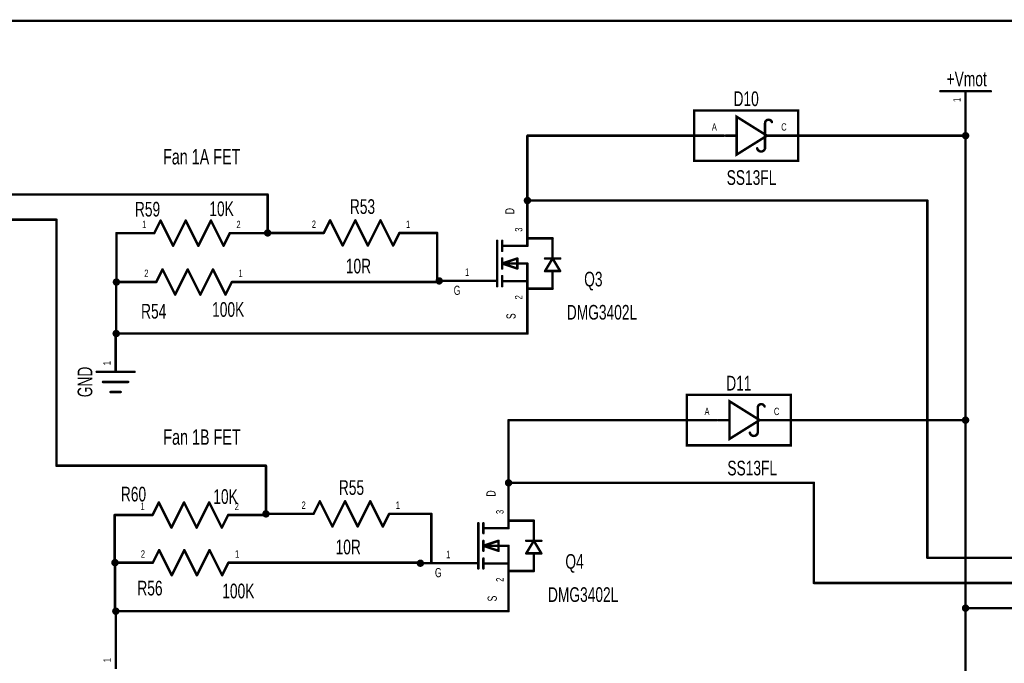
# Model space of a CAD drawing. Extents: x -0.2 to 11.3, y -0.6 to 7.5.
# Tile 5 of 8: x 4.5 to 8.4, y 2 to 4.6. Entities that reach past the tile are written whole.
import ezdxf
from ezdxf.enums import TextEntityAlignment as Align

# ---------------------------------------------------------------- set-up
doc = ezdxf.new("R2010")
doc.units = 0
for name, color, linetype in [('Element', 253, 'CONTINUOUS'), ('Net', 50, 'CONTINUOUS'), ('Pin', 50, 'CONTINUOUS'), ('Shapes', 252, 'CONTINUOUS')]:
    doc.layers.add(name, color=color, linetype=linetype)

msp = doc.modelspace()

# ---------------------------------------------------------------- linework, layer by layer
at = {"layer": 'Element', "linetype": 'CONTINUOUS', "const_width": 0.0098}
for points in [[(8.1279, 4.3174), (8.3279, 4.3174)], [(7.151, 4.241), (7.5635, 4.241), (7.5635, 4.041), (7.151, 4.041), (7.151, 4.241)], [(7.4398, 4.141), (7.3198, 4.216), (7.3198, 4.066), (7.4398, 4.141)], [(7.4593, 4.1951), (7.4586, 4.1969), (7.4575, 4.1985), (7.4563, 4.2), (7.4549, 4.2013), (7.4533, 4.2024), (7.4516, 4.2032), (7.4498, 4.2038), (7.4479, 4.2042), (7.446, 4.2043), (7.4441, 4.2041), (7.4422, 4.2037), (7.4404, 4.2031), (7.4387, 4.2021), (7.4372, 4.201), (7.4358, 4.1997), (7.4346, 4.1982), (7.4337, 4.1965), (7.4329, 4.1947), (7.4325, 4.1929), (7.4323, 4.191)], [(7.4323, 4.191), (7.4323, 4.091)], [(7.3138, 4.141), (7.2758, 4.141)], [(7.4758, 4.141), (7.4388, 4.141)], [(7.401, 4.091), (7.4016, 4.0889), (7.4024, 4.0868), (7.4036, 4.085), (7.4049, 4.0833), (7.4065, 4.0818), (7.4083, 4.0805), (7.4102, 4.0795), (7.4123, 4.0788), (7.4144, 4.0783), (7.4166, 4.0782), (7.4188, 4.0783), (7.421, 4.0788), (7.423, 4.0795), (7.425, 4.0805), (7.4267, 4.0818), (7.4283, 4.0833), (7.4297, 4.085), (7.4308, 4.0868), (7.4317, 4.0889), (7.4323, 4.091)], [(5.0084, 3.754), (5.0334, 3.804)], [(5.0334, 3.804), (5.0834, 3.704)], [(5.0834, 3.704), (5.1334, 3.804)], [(5.1334, 3.804), (5.1834, 3.704)], [(5.1834, 3.704), (5.2334, 3.804)], [(5.2334, 3.804), (5.2834, 3.704)], [(5.7063, 3.8049), (5.6813, 3.7549)], [(5.7563, 3.7049), (5.7063, 3.8049)], [(5.8063, 3.8049), (5.7563, 3.7049)], [(5.8563, 3.7049), (5.8063, 3.8049)], [(5.9063, 3.8049), (5.8563, 3.7049)], [(5.9563, 3.7049), (5.9063, 3.8049)], [(5.2834, 3.704), (5.3084, 3.754)], [(5.9813, 3.7549), (5.9563, 3.7049)], [(6.3692, 3.7236), (6.3692, 3.5436)], [(6.3892, 3.7236), (6.3892, 3.6836)], [(6.4892, 3.7036), (6.4892, 3.7336)], [(6.4892, 3.7336), (6.5892, 3.7336)], [(6.5892, 3.7336), (6.5892, 3.6536)], [(6.4892, 3.7036), (6.3892, 3.7036)], [(6.3892, 3.6136), (6.3892, 3.6536)], [(6.4492, 3.6536), (6.3892, 3.6336)], [(6.4892, 3.6336), (6.3892, 3.6336)], [(6.3892, 3.6336), (6.4492, 3.6136)], [(6.4492, 3.6136), (6.4492, 3.6536)], [(6.4892, 3.6336), (6.4892, 3.5336)], [(6.5892, 3.6536), (6.5592, 3.6036)], [(6.5592, 3.6536), (6.6192, 3.6536)], [(6.6192, 3.6036), (6.5892, 3.6536)], [(5.0414, 3.6101), (5.0164, 3.5601)], [(5.0914, 3.5101), (5.0414, 3.6101)], [(5.1414, 3.6101), (5.0914, 3.5101)], [(5.1914, 3.5101), (5.1414, 3.6101)], [(5.2414, 3.6101), (5.1914, 3.5101)], [(5.2914, 3.5101), (5.2414, 3.6101)], [(6.5592, 3.6036), (6.6192, 3.6036)], [(6.5892, 3.5336), (6.5892, 3.6036)], [(5.3164, 3.5601), (5.2914, 3.5101)], [(6.2892, 3.5649), (6.3692, 3.5649)], [(6.3892, 3.5436), (6.3892, 3.5836)], [(6.4892, 3.5636), (6.3892, 3.5636)], [(6.4892, 3.5336), (6.5892, 3.5336)], [(4.7802, 3.2035), (4.9302, 3.2035)], [(4.8052, 3.1635), (4.9052, 3.1635)], [(4.8352, 3.1235), (4.8752, 3.1235)], [(7.122, 3.112), (7.5345, 3.112), (7.5345, 2.912), (7.122, 2.912), (7.122, 3.112)], [(7.4108, 3.012), (7.2908, 3.087), (7.2908, 2.937), (7.4108, 3.012)], [(7.4303, 3.0661), (7.4296, 3.0679), (7.4285, 3.0695), (7.4273, 3.071), (7.4259, 3.0723), (7.4243, 3.0734), (7.4226, 3.0742), (7.4208, 3.0748), (7.4189, 3.0752), (7.417, 3.0753), (7.4151, 3.0751), (7.4132, 3.0747), (7.4114, 3.0741), (7.4097, 3.0731), (7.4082, 3.072), (7.4068, 3.0707), (7.4056, 3.0692), (7.4047, 3.0675), (7.4039, 3.0657), (7.4035, 3.0639), (7.4033, 3.062)], [(7.4033, 3.062), (7.4033, 2.962)], [(7.2848, 3.012), (7.2468, 3.012)], [(7.4468, 3.012), (7.4098, 3.012)], [(7.372, 2.962), (7.3726, 2.9599), (7.3734, 2.9578), (7.3746, 2.956), (7.3759, 2.9543), (7.3775, 2.9528), (7.3793, 2.9515), (7.3812, 2.9505), (7.3833, 2.9498), (7.3854, 2.9493), (7.3876, 2.9492), (7.3898, 2.9493), (7.392, 2.9498), (7.394, 2.9505), (7.396, 2.9515), (7.3977, 2.9528), (7.3993, 2.9543), (7.4007, 2.956), (7.4018, 2.9578), (7.4027, 2.9599), (7.4033, 2.962)], [(5.0017, 2.6353), (5.0267, 2.6853)], [(5.0267, 2.6853), (5.0767, 2.5853)], [(5.0767, 2.5853), (5.1267, 2.6853)], [(5.1267, 2.6853), (5.1767, 2.5853)], [(5.1767, 2.5853), (5.2267, 2.6853)], [(5.2267, 2.6853), (5.2767, 2.5853)], [(5.6656, 2.6897), (5.6406, 2.6397)], [(5.7156, 2.5897), (5.6656, 2.6897)], [(5.7656, 2.6897), (5.7156, 2.5897)], [(5.8156, 2.5897), (5.7656, 2.6897)], [(5.8656, 2.6897), (5.8156, 2.5897)], [(5.9156, 2.5897), (5.8656, 2.6897)], [(5.2767, 2.5853), (5.3017, 2.6353)], [(5.9406, 2.6397), (5.9156, 2.5897)], [(6.4146, 2.583), (6.4146, 2.613)], [(6.4146, 2.613), (6.5146, 2.613)], [(6.5146, 2.613), (6.5146, 2.533)], [(6.2946, 2.603), (6.2946, 2.423)], [(6.3146, 2.603), (6.3146, 2.563)], [(6.4146, 2.583), (6.3146, 2.583)], [(5.0279, 2.4961), (5.0029, 2.4461)], [(5.0779, 2.3961), (5.0279, 2.4961)], [(5.1279, 2.4961), (5.0779, 2.3961)], [(5.1779, 2.3961), (5.1279, 2.4961)], [(5.2279, 2.4961), (5.1779, 2.3961)], [(5.2779, 2.3961), (5.2279, 2.4961)], [(6.3146, 2.493), (6.3146, 2.533)], [(6.3746, 2.533), (6.3146, 2.513)], [(6.4146, 2.513), (6.3146, 2.513)], [(6.3146, 2.513), (6.3746, 2.493)], [(6.3746, 2.493), (6.3746, 2.533)], [(6.4146, 2.513), (6.4146, 2.413)], [(6.5146, 2.533), (6.4846, 2.483)], [(6.4846, 2.533), (6.5446, 2.533)], [(6.5446, 2.483), (6.5146, 2.533)], [(6.3146, 2.423), (6.3146, 2.463)], [(6.4846, 2.483), (6.5446, 2.483)], [(6.5146, 2.413), (6.5146, 2.483)], [(5.3029, 2.4461), (5.2779, 2.3961)], [(6.2146, 2.4442), (6.2946, 2.4442)], [(6.4146, 2.443), (6.3146, 2.443)], [(6.4146, 2.413), (6.5146, 2.413)]]:
    msp.add_lwpolyline(points, dxfattribs=at)
at = {"layer": 'Element', "linetype": 'CONTINUOUS', "const_width": 0.0049}
for points in [[(8.1255, 4.3174, 1), (8.1304, 4.3174, 1), (8.1255, 4.3174, 1)], [(8.3255, 4.3174, 1), (8.3304, 4.3174, 1), (8.3255, 4.3174, 1)], [(7.4298, 4.191, 1), (7.4347, 4.191, 1), (7.4298, 4.191, 1)], [(7.4298, 4.191, 1), (7.4347, 4.191, 1), (7.4298, 4.191, 1)], [(7.4569, 4.1951, 1), (7.4618, 4.1951, 1), (7.4569, 4.1951, 1)], [(7.2733, 4.141, 1), (7.2782, 4.141, 1), (7.2733, 4.141, 1)], [(7.3113, 4.141, 1), (7.3162, 4.141, 1), (7.3113, 4.141, 1)], [(7.4363, 4.141, 1), (7.4412, 4.141, 1), (7.4363, 4.141, 1)], [(7.4373, 4.141, 1), (7.4422, 4.141, 1), (7.4373, 4.141, 1)], [(7.4733, 4.141, 1), (7.4782, 4.141, 1), (7.4733, 4.141, 1)], [(7.3985, 4.091, 1), (7.4035, 4.091, 1), (7.3985, 4.091, 1)], [(7.4298, 4.091, 1), (7.4347, 4.091, 1), (7.4298, 4.091, 1)], [(7.4298, 4.091, 1), (7.4347, 4.091, 1), (7.4298, 4.091, 1)], [(5.031, 3.804, 1), (5.0359, 3.804, 1), (5.031, 3.804, 1)], [(5.031, 3.804, 1), (5.0359, 3.804, 1), (5.031, 3.804, 1)], [(5.131, 3.804, 1), (5.1359, 3.804, 1), (5.131, 3.804, 1)], [(5.131, 3.804, 1), (5.1359, 3.804, 1), (5.131, 3.804, 1)], [(5.231, 3.804, 1), (5.2359, 3.804, 1), (5.231, 3.804, 1)], [(5.231, 3.804, 1), (5.2359, 3.804, 1), (5.231, 3.804, 1)], [(5.7038, 3.8049, 1), (5.7087, 3.8049, 1), (5.7038, 3.8049, 1)], [(5.7038, 3.8049, 1), (5.7087, 3.8049, 1), (5.7038, 3.8049, 1)], [(5.8038, 3.8049, 1), (5.8087, 3.8049, 1), (5.8038, 3.8049, 1)], [(5.8038, 3.8049, 1), (5.8087, 3.8049, 1), (5.8038, 3.8049, 1)], [(5.9038, 3.8049, 1), (5.9087, 3.8049, 1), (5.9038, 3.8049, 1)], [(5.9038, 3.8049, 1), (5.9087, 3.8049, 1), (5.9038, 3.8049, 1)], [(5.006, 3.754, 1), (5.0109, 3.754, 1), (5.006, 3.754, 1)], [(5.306, 3.754, 1), (5.3109, 3.754, 1), (5.306, 3.754, 1)], [(5.6788, 3.7549, 1), (5.6837, 3.7549, 1), (5.6788, 3.7549, 1)], [(5.9788, 3.7549, 1), (5.9837, 3.7549, 1), (5.9788, 3.7549, 1)], [(6.3668, 3.7236, 1), (6.3717, 3.7236, 1), (6.3668, 3.7236, 1)], [(6.3868, 3.7236, 1), (6.3917, 3.7236, 1), (6.3868, 3.7236, 1)], [(6.4868, 3.7336, 1), (6.4917, 3.7336, 1), (6.4868, 3.7336, 1)], [(6.4868, 3.7336, 1), (6.4917, 3.7336, 1), (6.4868, 3.7336, 1)], [(6.5868, 3.7336, 1), (6.5917, 3.7336, 1), (6.5868, 3.7336, 1)], [(6.5868, 3.7336, 1), (6.5917, 3.7336, 1), (6.5868, 3.7336, 1)], [(5.081, 3.704, 1), (5.0859, 3.704, 1), (5.081, 3.704, 1)], [(5.081, 3.704, 1), (5.0859, 3.704, 1), (5.081, 3.704, 1)], [(5.181, 3.704, 1), (5.1859, 3.704, 1), (5.181, 3.704, 1)], [(5.181, 3.704, 1), (5.1859, 3.704, 1), (5.181, 3.704, 1)], [(5.281, 3.704, 1), (5.2859, 3.704, 1), (5.281, 3.704, 1)], [(5.281, 3.704, 1), (5.2859, 3.704, 1), (5.281, 3.704, 1)], [(5.7538, 3.7049, 1), (5.7587, 3.7049, 1), (5.7538, 3.7049, 1)], [(5.7538, 3.7049, 1), (5.7587, 3.7049, 1), (5.7538, 3.7049, 1)], [(5.8538, 3.7049, 1), (5.8587, 3.7049, 1), (5.8538, 3.7049, 1)], [(5.8538, 3.7049, 1), (5.8587, 3.7049, 1), (5.8538, 3.7049, 1)], [(5.9538, 3.7049, 1), (5.9587, 3.7049, 1), (5.9538, 3.7049, 1)], [(5.9538, 3.7049, 1), (5.9587, 3.7049, 1), (5.9538, 3.7049, 1)], [(6.3868, 3.7036, 1), (6.3917, 3.7036, 1), (6.3868, 3.7036, 1)], [(6.3868, 3.6836, 1), (6.3917, 3.6836, 1), (6.3868, 3.6836, 1)], [(6.4868, 3.7036, 1), (6.4917, 3.7036, 1), (6.4868, 3.7036, 1)], [(6.4868, 3.7036, 1), (6.4917, 3.7036, 1), (6.4868, 3.7036, 1)], [(6.3868, 3.6536, 1), (6.3917, 3.6536, 1), (6.3868, 3.6536, 1)], [(6.3868, 3.6336, 1), (6.3917, 3.6336, 1), (6.3868, 3.6336, 1)], [(6.3868, 3.6336, 1), (6.3917, 3.6336, 1), (6.3868, 3.6336, 1)], [(6.3868, 3.6336, 1), (6.3917, 3.6336, 1), (6.3868, 3.6336, 1)], [(6.4468, 3.6536, 1), (6.4517, 3.6536, 1), (6.4468, 3.6536, 1)], [(6.4468, 3.6536, 1), (6.4517, 3.6536, 1), (6.4468, 3.6536, 1)], [(6.4868, 3.6336, 1), (6.4917, 3.6336, 1), (6.4868, 3.6336, 1)], [(6.4868, 3.6336, 1), (6.4917, 3.6336, 1), (6.4868, 3.6336, 1)], [(6.5568, 3.6536, 1), (6.5617, 3.6536, 1), (6.5568, 3.6536, 1)], [(6.5868, 3.6536, 1), (6.5917, 3.6536, 1), (6.5868, 3.6536, 1)], [(6.5868, 3.6536, 1), (6.5917, 3.6536, 1), (6.5868, 3.6536, 1)], [(6.5868, 3.6536, 1), (6.5917, 3.6536, 1), (6.5868, 3.6536, 1)], [(6.6168, 3.6536, 1), (6.6217, 3.6536, 1), (6.6168, 3.6536, 1)], [(5.039, 3.6101, 1), (5.0439, 3.6101, 1), (5.039, 3.6101, 1)], [(5.039, 3.6101, 1), (5.0439, 3.6101, 1), (5.039, 3.6101, 1)], [(5.139, 3.6101, 1), (5.1439, 3.6101, 1), (5.139, 3.6101, 1)], [(5.139, 3.6101, 1), (5.1439, 3.6101, 1), (5.139, 3.6101, 1)], [(5.239, 3.6101, 1), (5.2439, 3.6101, 1), (5.239, 3.6101, 1)], [(5.239, 3.6101, 1), (5.2439, 3.6101, 1), (5.239, 3.6101, 1)], [(6.3868, 3.6136, 1), (6.3917, 3.6136, 1), (6.3868, 3.6136, 1)], [(6.4468, 3.6136, 1), (6.4517, 3.6136, 1), (6.4468, 3.6136, 1)], [(6.4468, 3.6136, 1), (6.4517, 3.6136, 1), (6.4468, 3.6136, 1)], [(6.5568, 3.6036, 1), (6.5617, 3.6036, 1), (6.5568, 3.6036, 1)], [(6.5568, 3.6036, 1), (6.5617, 3.6036, 1), (6.5568, 3.6036, 1)], [(6.5868, 3.6036, 1), (6.5917, 3.6036, 1), (6.5868, 3.6036, 1)], [(6.6168, 3.6036, 1), (6.6217, 3.6036, 1), (6.6168, 3.6036, 1)], [(6.6168, 3.6036, 1), (6.6217, 3.6036, 1), (6.6168, 3.6036, 1)], [(5.014, 3.5601, 1), (5.0189, 3.5601, 1), (5.014, 3.5601, 1)], [(5.314, 3.5601, 1), (5.3189, 3.5601, 1), (5.314, 3.5601, 1)], [(6.2868, 3.5649, 1), (6.2917, 3.5649, 1), (6.2868, 3.5649, 1)], [(6.3668, 3.5649, 1), (6.3717, 3.5649, 1), (6.3668, 3.5649, 1)], [(6.3868, 3.5836, 1), (6.3917, 3.5836, 1), (6.3868, 3.5836, 1)], [(6.3868, 3.5636, 1), (6.3917, 3.5636, 1), (6.3868, 3.5636, 1)], [(6.4868, 3.5636, 1), (6.4917, 3.5636, 1), (6.4868, 3.5636, 1)], [(6.3668, 3.5436, 1), (6.3717, 3.5436, 1), (6.3668, 3.5436, 1)], [(6.3868, 3.5436, 1), (6.3917, 3.5436, 1), (6.3868, 3.5436, 1)], [(6.4868, 3.5336, 1), (6.4917, 3.5336, 1), (6.4868, 3.5336, 1)], [(6.4868, 3.5336, 1), (6.4917, 3.5336, 1), (6.4868, 3.5336, 1)], [(6.5868, 3.5336, 1), (6.5917, 3.5336, 1), (6.5868, 3.5336, 1)], [(6.5868, 3.5336, 1), (6.5917, 3.5336, 1), (6.5868, 3.5336, 1)], [(5.089, 3.5101, 1), (5.0939, 3.5101, 1), (5.089, 3.5101, 1)], [(5.089, 3.5101, 1), (5.0939, 3.5101, 1), (5.089, 3.5101, 1)], [(5.189, 3.5101, 1), (5.1939, 3.5101, 1), (5.189, 3.5101, 1)], [(5.189, 3.5101, 1), (5.1939, 3.5101, 1), (5.189, 3.5101, 1)], [(5.289, 3.5101, 1), (5.2939, 3.5101, 1), (5.289, 3.5101, 1)], [(5.289, 3.5101, 1), (5.2939, 3.5101, 1), (5.289, 3.5101, 1)], [(4.7777, 3.2035, 1), (4.7827, 3.2035, 1), (4.7777, 3.2035, 1)], [(4.9277, 3.2035, 1), (4.9327, 3.2035, 1), (4.9277, 3.2035, 1)], [(4.8027, 3.1635, 1), (4.8077, 3.1635, 1), (4.8027, 3.1635, 1)], [(4.9027, 3.1635, 1), (4.9077, 3.1635, 1), (4.9027, 3.1635, 1)], [(4.8327, 3.1235, 1), (4.8377, 3.1235, 1), (4.8327, 3.1235, 1)], [(4.8727, 3.1235, 1), (4.8777, 3.1235, 1), (4.8727, 3.1235, 1)], [(7.4008, 3.062, 1), (7.4057, 3.062, 1), (7.4008, 3.062, 1)], [(7.4008, 3.062, 1), (7.4057, 3.062, 1), (7.4008, 3.062, 1)], [(7.4279, 3.0661, 1), (7.4328, 3.0661, 1), (7.4279, 3.0661, 1)], [(7.2443, 3.012, 1), (7.2492, 3.012, 1), (7.2443, 3.012, 1)], [(7.2823, 3.012, 1), (7.2872, 3.012, 1), (7.2823, 3.012, 1)], [(7.4073, 3.012, 1), (7.4122, 3.012, 1), (7.4073, 3.012, 1)], [(7.4083, 3.012, 1), (7.4132, 3.012, 1), (7.4083, 3.012, 1)], [(7.4443, 3.012, 1), (7.4492, 3.012, 1), (7.4443, 3.012, 1)], [(7.3695, 2.962, 1), (7.3745, 2.962, 1), (7.3695, 2.962, 1)], [(7.4008, 2.962, 1), (7.4057, 2.962, 1), (7.4008, 2.962, 1)], [(7.4008, 2.962, 1), (7.4057, 2.962, 1), (7.4008, 2.962, 1)], [(5.0242, 2.6853, 1), (5.0292, 2.6853, 1), (5.0242, 2.6853, 1)], [(5.0242, 2.6853, 1), (5.0292, 2.6853, 1), (5.0242, 2.6853, 1)], [(5.1242, 2.6853, 1), (5.1292, 2.6853, 1), (5.1242, 2.6853, 1)], [(5.1242, 2.6853, 1), (5.1292, 2.6853, 1), (5.1242, 2.6853, 1)], [(5.2242, 2.6853, 1), (5.2292, 2.6853, 1), (5.2242, 2.6853, 1)], [(5.2242, 2.6853, 1), (5.2292, 2.6853, 1), (5.2242, 2.6853, 1)], [(5.6632, 2.6897, 1), (5.6681, 2.6897, 1), (5.6632, 2.6897, 1)], [(5.6632, 2.6897, 1), (5.6681, 2.6897, 1), (5.6632, 2.6897, 1)], [(5.7632, 2.6897, 1), (5.7681, 2.6897, 1), (5.7632, 2.6897, 1)], [(5.7632, 2.6897, 1), (5.7681, 2.6897, 1), (5.7632, 2.6897, 1)], [(5.8632, 2.6897, 1), (5.8681, 2.6897, 1), (5.8632, 2.6897, 1)], [(5.8632, 2.6897, 1), (5.8681, 2.6897, 1), (5.8632, 2.6897, 1)], [(4.9992, 2.6353, 1), (5.0042, 2.6353, 1), (4.9992, 2.6353, 1)], [(5.2992, 2.6353, 1), (5.3042, 2.6353, 1), (5.2992, 2.6353, 1)], [(5.6382, 2.6397, 1), (5.6431, 2.6397, 1), (5.6382, 2.6397, 1)], [(5.9382, 2.6397, 1), (5.9431, 2.6397, 1), (5.9382, 2.6397, 1)], [(6.4121, 2.613, 1), (6.417, 2.613, 1), (6.4121, 2.613, 1)], [(6.4121, 2.613, 1), (6.417, 2.613, 1), (6.4121, 2.613, 1)], [(6.5121, 2.613, 1), (6.517, 2.613, 1), (6.5121, 2.613, 1)], [(6.5121, 2.613, 1), (6.517, 2.613, 1), (6.5121, 2.613, 1)], [(5.0742, 2.5853, 1), (5.0792, 2.5853, 1), (5.0742, 2.5853, 1)], [(5.0742, 2.5853, 1), (5.0792, 2.5853, 1), (5.0742, 2.5853, 1)], [(5.1742, 2.5853, 1), (5.1792, 2.5853, 1), (5.1742, 2.5853, 1)], [(5.1742, 2.5853, 1), (5.1792, 2.5853, 1), (5.1742, 2.5853, 1)], [(5.2742, 2.5853, 1), (5.2792, 2.5853, 1), (5.2742, 2.5853, 1)], [(5.2742, 2.5853, 1), (5.2792, 2.5853, 1), (5.2742, 2.5853, 1)], [(5.7132, 2.5897, 1), (5.7181, 2.5897, 1), (5.7132, 2.5897, 1)], [(5.7132, 2.5897, 1), (5.7181, 2.5897, 1), (5.7132, 2.5897, 1)], [(5.8132, 2.5897, 1), (5.8181, 2.5897, 1), (5.8132, 2.5897, 1)], [(5.8132, 2.5897, 1), (5.8181, 2.5897, 1), (5.8132, 2.5897, 1)], [(5.9132, 2.5897, 1), (5.9181, 2.5897, 1), (5.9132, 2.5897, 1)], [(5.9132, 2.5897, 1), (5.9181, 2.5897, 1), (5.9132, 2.5897, 1)], [(6.2921, 2.603, 1), (6.297, 2.603, 1), (6.2921, 2.603, 1)], [(6.3121, 2.603, 1), (6.317, 2.603, 1), (6.3121, 2.603, 1)], [(6.3121, 2.583, 1), (6.317, 2.583, 1), (6.3121, 2.583, 1)], [(6.4121, 2.583, 1), (6.417, 2.583, 1), (6.4121, 2.583, 1)], [(6.4121, 2.583, 1), (6.417, 2.583, 1), (6.4121, 2.583, 1)], [(6.3121, 2.563, 1), (6.317, 2.563, 1), (6.3121, 2.563, 1)], [(5.0254, 2.4961, 1), (5.0303, 2.4961, 1), (5.0254, 2.4961, 1)], [(5.0254, 2.4961, 1), (5.0303, 2.4961, 1), (5.0254, 2.4961, 1)], [(5.1254, 2.4961, 1), (5.1303, 2.4961, 1), (5.1254, 2.4961, 1)], [(5.1254, 2.4961, 1), (5.1303, 2.4961, 1), (5.1254, 2.4961, 1)], [(5.2254, 2.4961, 1), (5.2303, 2.4961, 1), (5.2254, 2.4961, 1)], [(5.2254, 2.4961, 1), (5.2303, 2.4961, 1), (5.2254, 2.4961, 1)], [(6.3121, 2.533, 1), (6.317, 2.533, 1), (6.3121, 2.533, 1)], [(6.3121, 2.513, 1), (6.317, 2.513, 1), (6.3121, 2.513, 1)], [(6.3121, 2.513, 1), (6.317, 2.513, 1), (6.3121, 2.513, 1)], [(6.3121, 2.513, 1), (6.317, 2.513, 1), (6.3121, 2.513, 1)], [(6.3721, 2.533, 1), (6.377, 2.533, 1), (6.3721, 2.533, 1)], [(6.3721, 2.533, 1), (6.377, 2.533, 1), (6.3721, 2.533, 1)], [(6.4121, 2.513, 1), (6.417, 2.513, 1), (6.4121, 2.513, 1)], [(6.4121, 2.513, 1), (6.417, 2.513, 1), (6.4121, 2.513, 1)], [(6.4821, 2.533, 1), (6.487, 2.533, 1), (6.4821, 2.533, 1)], [(6.5121, 2.533, 1), (6.517, 2.533, 1), (6.5121, 2.533, 1)], [(6.5121, 2.533, 1), (6.517, 2.533, 1), (6.5121, 2.533, 1)], [(6.5121, 2.533, 1), (6.517, 2.533, 1), (6.5121, 2.533, 1)], [(6.5421, 2.533, 1), (6.547, 2.533, 1), (6.5421, 2.533, 1)], [(6.3121, 2.493, 1), (6.317, 2.493, 1), (6.3121, 2.493, 1)], [(6.3121, 2.463, 1), (6.317, 2.463, 1), (6.3121, 2.463, 1)], [(6.3721, 2.493, 1), (6.377, 2.493, 1), (6.3721, 2.493, 1)], [(6.3721, 2.493, 1), (6.377, 2.493, 1), (6.3721, 2.493, 1)], [(6.4821, 2.483, 1), (6.487, 2.483, 1), (6.4821, 2.483, 1)], [(6.4821, 2.483, 1), (6.487, 2.483, 1), (6.4821, 2.483, 1)], [(6.5121, 2.483, 1), (6.517, 2.483, 1), (6.5121, 2.483, 1)], [(6.5421, 2.483, 1), (6.547, 2.483, 1), (6.5421, 2.483, 1)], [(6.5421, 2.483, 1), (6.547, 2.483, 1), (6.5421, 2.483, 1)], [(5.0004, 2.4461, 1), (5.0053, 2.4461, 1), (5.0004, 2.4461, 1)], [(5.3004, 2.4461, 1), (5.3053, 2.4461, 1), (5.3004, 2.4461, 1)], [(6.2121, 2.4442, 1), (6.217, 2.4442, 1), (6.2121, 2.4442, 1)], [(6.2921, 2.4442, 1), (6.297, 2.4442, 1), (6.2921, 2.4442, 1)], [(6.2921, 2.423, 1), (6.297, 2.423, 1), (6.2921, 2.423, 1)], [(6.3121, 2.443, 1), (6.317, 2.443, 1), (6.3121, 2.443, 1)], [(6.3121, 2.423, 1), (6.317, 2.423, 1), (6.3121, 2.423, 1)], [(6.4121, 2.443, 1), (6.417, 2.443, 1), (6.4121, 2.443, 1)], [(5.0754, 2.3961, 1), (5.0803, 2.3961, 1), (5.0754, 2.3961, 1)], [(5.0754, 2.3961, 1), (5.0803, 2.3961, 1), (5.0754, 2.3961, 1)], [(5.1754, 2.3961, 1), (5.1803, 2.3961, 1), (5.1754, 2.3961, 1)], [(5.1754, 2.3961, 1), (5.1803, 2.3961, 1), (5.1754, 2.3961, 1)], [(5.2754, 2.3961, 1), (5.2803, 2.3961, 1), (5.2754, 2.3961, 1)], [(5.2754, 2.3961, 1), (5.2803, 2.3961, 1), (5.2754, 2.3961, 1)], [(6.4121, 2.413, 1), (6.417, 2.413, 1), (6.4121, 2.413, 1)], [(6.4121, 2.413, 1), (6.417, 2.413, 1), (6.4121, 2.413, 1)], [(6.5121, 2.413, 1), (6.517, 2.413, 1), (6.5121, 2.413, 1)], [(6.5121, 2.413, 1), (6.517, 2.413, 1), (6.5121, 2.413, 1)]]:
    msp.add_lwpolyline(points, format="xyb", dxfattribs=at)
at = {"layer": 'Net', "linetype": 'CONTINUOUS', "const_width": 0.0098}
for points in [[(3.8833, 4.5965), (8.4353, 4.5965)], [(7.1193, 4.141), (6.4892, 4.141)], [(6.4892, 4.141), (6.4892, 3.8836)], [(7.6203, 4.141), (8.2279, 4.141)], [(8.2181, 4.141), (8.2186, 4.1379), (8.22, 4.1352), (8.2221, 4.133), (8.2249, 4.1316), (8.2279, 4.1311), (8.231, 4.1316), (8.2337, 4.133), (8.2359, 4.1352), (8.2373, 4.1379), (8.2378, 4.141), (8.2373, 4.144), (8.2359, 4.1467), (8.2337, 4.1489), (8.231, 4.1503), (8.2279, 4.1508), (8.2249, 4.1503), (8.2221, 4.1489), (8.22, 4.1467), (8.2186, 4.144), (8.2181, 4.141)], [(8.2279, 1.8525), (8.2279, 4.1674)], [(1.7785, 3.9074), (5.4584, 3.9074)], [(5.4584, 3.9074), (5.4584, 3.754)], [(6.4794, 3.8836), (6.4799, 3.8806), (6.4813, 3.8778), (6.4834, 3.8756), (6.4862, 3.8742), (6.4892, 3.8738), (6.4923, 3.8742), (6.495, 3.8756), (6.4972, 3.8778), (6.4986, 3.8806), (6.4991, 3.8836), (6.4986, 3.8866), (6.4972, 3.8894), (6.495, 3.8916), (6.4923, 3.893), (6.4892, 3.8934), (6.4862, 3.893), (6.4834, 3.8916), (6.4813, 3.8894), (6.4799, 3.8866), (6.4794, 3.8836)], [(8.0764, 3.8836), (6.4892, 3.8836)], [(8.0764, 2.4657), (8.0764, 3.8836)], [(1.7785, 3.8074), (4.6204, 3.8074)], [(4.6204, 3.8074), (4.6204, 2.831)], [(4.8584, 3.754), (4.8584, 3.5601)], [(5.4486, 3.7549), (5.4491, 3.7519), (5.4505, 3.7491), (5.4527, 3.747), (5.4554, 3.7456), (5.4584, 3.7451), (5.4615, 3.7456), (5.4642, 3.747), (5.4664, 3.7491), (5.4678, 3.7519), (5.4683, 3.7549), (5.4678, 3.758), (5.4664, 3.7607), (5.4642, 3.7629), (5.4615, 3.7643), (5.4584, 3.7648), (5.4554, 3.7643), (5.4527, 3.7629), (5.4505, 3.7607), (5.4491, 3.758), (5.4486, 3.7549)], [(5.5313, 3.7549), (5.4584, 3.7549)], [(6.1313, 3.7549), (6.1313, 3.5646)], [(4.8486, 3.5601), (4.8491, 3.557), (4.8505, 3.5543), (4.8527, 3.5521), (4.8554, 3.5507), (4.8584, 3.5502), (4.8615, 3.5507), (4.8642, 3.5521), (4.8664, 3.5543), (4.8678, 3.557), (4.8683, 3.5601), (4.8678, 3.5631), (4.8664, 3.5658), (4.8642, 3.568), (4.8615, 3.5694), (4.8584, 3.5699), (4.8554, 3.5694), (4.8527, 3.568), (4.8505, 3.5658), (4.8491, 3.5631), (4.8486, 3.5601)], [(4.8664, 3.5601), (4.8575, 3.5601)], [(4.8575, 3.5601), (4.8575, 3.3554)], [(5.4664, 3.5601), (6.1392, 3.5601)], [(6.1294, 3.5646), (6.1299, 3.5616), (6.1313, 3.5588), (6.1334, 3.5566), (6.1362, 3.5552), (6.1392, 3.5548), (6.1423, 3.5552), (6.145, 3.5566), (6.1472, 3.5588), (6.1486, 3.5616), (6.1491, 3.5646), (6.1486, 3.5676), (6.1472, 3.5704), (6.145, 3.5726), (6.1423, 3.574), (6.1392, 3.5744), (6.1362, 3.574), (6.1334, 3.5726), (6.1313, 3.5704), (6.1299, 3.5676), (6.1294, 3.5646)], [(6.1313, 3.5646), (6.1392, 3.5646)], [(6.1392, 3.5601), (6.1392, 3.5646)], [(4.8477, 3.3554), (4.8482, 3.3524), (4.8496, 3.3496), (4.8518, 3.3475), (4.8545, 3.3461), (4.8575, 3.3456), (4.8606, 3.3461), (4.8633, 3.3475), (4.8655, 3.3496), (4.8669, 3.3524), (4.8674, 3.3554), (4.8669, 3.3585), (4.8655, 3.3612), (4.8633, 3.3634), (4.8606, 3.3648), (4.8575, 3.3653), (4.8545, 3.3648), (4.8518, 3.3634), (4.8496, 3.3612), (4.8482, 3.3585), (4.8477, 3.3554)], [(4.8552, 3.3554), (4.8575, 3.3554)], [(4.8575, 3.3554), (6.4892, 3.3554)], [(6.4892, 3.3554), (6.4892, 3.3836)], [(7.0903, 3.012), (6.4146, 3.012)], [(6.4146, 3.012), (6.4146, 2.763)], [(7.5913, 3.012), (8.2279, 3.012)], [(8.2181, 3.012), (8.2186, 3.0089), (8.22, 3.0062), (8.2221, 3.004), (8.2249, 3.0026), (8.2279, 3.0021), (8.231, 3.0026), (8.2337, 3.004), (8.2359, 3.0062), (8.2373, 3.0089), (8.2378, 3.012), (8.2373, 3.015), (8.2359, 3.0177), (8.2337, 3.0199), (8.231, 3.0213), (8.2279, 3.0218), (8.2249, 3.0213), (8.2221, 3.0199), (8.22, 3.0177), (8.2186, 3.015), (8.2181, 3.012)], [(4.6204, 2.831), (5.4517, 2.831)], [(5.4517, 2.831), (5.4517, 2.6353)], [(6.4047, 2.763), (6.4052, 2.7599), (6.4066, 2.7572), (6.4088, 2.755), (6.4115, 2.7536), (6.4146, 2.7531), (6.4176, 2.7536), (6.4203, 2.755), (6.4225, 2.7572), (6.4239, 2.7599), (6.4244, 2.763), (6.4239, 2.766), (6.4225, 2.7688), (6.4203, 2.7709), (6.4176, 2.7723), (6.4146, 2.7728), (6.4115, 2.7723), (6.4088, 2.7709), (6.4066, 2.7688), (6.4052, 2.766), (6.4047, 2.763)], [(7.626, 2.763), (6.4146, 2.763)], [(7.626, 2.3657), (7.626, 2.763)], [(4.8517, 2.6353), (4.8517, 2.4461)], [(5.4419, 2.6397), (5.4423, 2.6367), (5.4437, 2.634), (5.4459, 2.6318), (5.4487, 2.6304), (5.4517, 2.6299), (5.4547, 2.6304), (5.4575, 2.6318), (5.4597, 2.634), (5.4611, 2.6367), (5.4615, 2.6397), (5.4611, 2.6428), (5.4597, 2.6455), (5.4575, 2.6477), (5.4547, 2.6491), (5.4517, 2.6496), (5.4487, 2.6491), (5.4459, 2.6477), (5.4437, 2.6455), (5.4423, 2.6428), (5.4419, 2.6397)], [(5.4906, 2.6397), (5.4517, 2.6397)], [(6.0906, 2.6397), (6.1081, 2.6397)], [(6.1081, 2.6397), (6.1081, 2.444)], [(10.1897, 2.4657), (8.0764, 2.4657)], [(4.843, 2.4461), (4.8435, 2.4431), (4.8449, 2.4403), (4.8471, 2.4381), (4.8498, 2.4367), (4.8529, 2.4363), (4.8559, 2.4367), (4.8587, 2.4381), (4.8608, 2.4403), (4.8622, 2.4431), (4.8627, 2.4461), (4.8622, 2.4491), (4.8608, 2.4519), (4.8587, 2.4541), (4.8559, 2.4555), (4.8529, 2.456), (4.8498, 2.4555), (4.8471, 2.4541), (4.8449, 2.4519), (4.8435, 2.4491), (4.843, 2.4461)], [(4.8517, 2.4461), (4.8529, 2.4461)], [(4.8529, 2.4461), (4.8529, 2.2534)], [(6.0646, 2.4461), (5.4529, 2.4461)], [(6.0547, 2.444), (6.0552, 2.4409), (6.0566, 2.4382), (6.0588, 2.436), (6.0615, 2.4346), (6.0646, 2.4341), (6.0676, 2.4346), (6.0703, 2.436), (6.0725, 2.4382), (6.0739, 2.4409), (6.0744, 2.444), (6.0739, 2.447), (6.0725, 2.4498), (6.0703, 2.4519), (6.0676, 2.4533), (6.0646, 2.4538), (6.0615, 2.4533), (6.0588, 2.4519), (6.0566, 2.4498), (6.0552, 2.447), (6.0547, 2.444)], [(6.0646, 2.444), (6.0646, 2.4461)], [(6.1081, 2.444), (6.0646, 2.444)], [(10.1897, 2.3657), (7.626, 2.3657)], [(4.8462, 2.2534), (4.8467, 2.2504), (4.8481, 2.2477), (4.8502, 2.2455), (4.853, 2.2441), (4.856, 2.2436), (4.8591, 2.2441), (4.8618, 2.2455), (4.864, 2.2477), (4.8654, 2.2504), (4.8659, 2.2534), (4.8654, 2.2565), (4.864, 2.2592), (4.8618, 2.2614), (4.8591, 2.2628), (4.856, 2.2633), (4.853, 2.2628), (4.8502, 2.2614), (4.8481, 2.2592), (4.8467, 2.2565), (4.8462, 2.2534)], [(6.4146, 2.2534), (6.4146, 2.263)], [(8.2181, 2.2657), (8.2186, 2.2626), (8.22, 2.2599), (8.2221, 2.2577), (8.2249, 2.2563), (8.2279, 2.2558), (8.231, 2.2563), (8.2337, 2.2577), (8.2359, 2.2599), (8.2373, 2.2626), (8.2378, 2.2657), (8.2373, 2.2687), (8.2359, 2.2714), (8.2337, 2.2736), (8.231, 2.275), (8.2279, 2.2755), (8.2249, 2.275), (8.2221, 2.2736), (8.22, 2.2714), (8.2186, 2.2687), (8.2181, 2.2657)], [(10.1897, 2.2657), (8.2279, 2.2657)], [(4.8529, 2.2534), (6.4146, 2.2534)], [(4.856, 2.1747), (4.856, 2.2534)]]:
    msp.add_lwpolyline(points, dxfattribs=at)
at = {"layer": 'Net', "linetype": 'CONTINUOUS', "const_width": 0.0049}
for points in [[(6.4868, 4.141, 1), (6.4917, 4.141, 1), (6.4868, 4.141, 1)], [(6.4868, 4.141, 1), (6.4917, 4.141, 1), (6.4868, 4.141, 1)], [(7.1168, 4.141, 1), (7.1217, 4.141, 1), (7.1168, 4.141, 1)], [(7.6178, 4.141, 1), (7.6227, 4.141, 1), (7.6178, 4.141, 1)], [(8.2156, 4.141, 1), (8.2205, 4.141, 1), (8.2156, 4.141, 1)], [(8.2255, 4.1674, 1), (8.2304, 4.1674, 1), (8.2255, 4.1674, 1)], [(8.2255, 4.141, 1), (8.2304, 4.141, 1), (8.2255, 4.141, 1)], [(5.456, 3.9074, 1), (5.4609, 3.9074, 1), (5.456, 3.9074, 1)], [(5.456, 3.9074, 1), (5.4609, 3.9074, 1), (5.456, 3.9074, 1)], [(6.4769, 3.8836, 1), (6.4818, 3.8836, 1), (6.4769, 3.8836, 1)], [(6.4868, 3.8836, 1), (6.4917, 3.8836, 1), (6.4868, 3.8836, 1)], [(6.4868, 3.8836, 1), (6.4917, 3.8836, 1), (6.4868, 3.8836, 1)], [(8.0739, 3.8836, 1), (8.0788, 3.8836, 1), (8.0739, 3.8836, 1)], [(8.0739, 3.8836, 1), (8.0788, 3.8836, 1), (8.0739, 3.8836, 1)], [(4.6179, 3.8074, 1), (4.6228, 3.8074, 1), (4.6179, 3.8074, 1)], [(4.6179, 3.8074, 1), (4.6228, 3.8074, 1), (4.6179, 3.8074, 1)], [(4.856, 3.754, 1), (4.8609, 3.754, 1), (4.856, 3.754, 1)], [(5.4461, 3.7549, 1), (5.4511, 3.7549, 1), (5.4461, 3.7549, 1)], [(5.456, 3.7549, 1), (5.4609, 3.7549, 1), (5.456, 3.7549, 1)], [(5.456, 3.754, 1), (5.4609, 3.754, 1), (5.456, 3.754, 1)], [(5.5288, 3.7549, 1), (5.5337, 3.7549, 1), (5.5288, 3.7549, 1)], [(6.1288, 3.7549, 1), (6.1337, 3.7549, 1), (6.1288, 3.7549, 1)], [(4.8461, 3.5601, 1), (4.8511, 3.5601, 1), (4.8461, 3.5601, 1)], [(4.8551, 3.5601, 1), (4.86, 3.5601, 1), (4.8551, 3.5601, 1)], [(4.8551, 3.5601, 1), (4.86, 3.5601, 1), (4.8551, 3.5601, 1)], [(4.856, 3.5601, 1), (4.8609, 3.5601, 1), (4.856, 3.5601, 1)], [(4.864, 3.5601, 1), (4.8689, 3.5601, 1), (4.864, 3.5601, 1)], [(5.464, 3.5601, 1), (5.4689, 3.5601, 1), (5.464, 3.5601, 1)], [(6.1269, 3.5646, 1), (6.1318, 3.5646, 1), (6.1269, 3.5646, 1)], [(6.1288, 3.5646, 1), (6.1337, 3.5646, 1), (6.1288, 3.5646, 1)], [(6.1288, 3.5646, 1), (6.1337, 3.5646, 1), (6.1288, 3.5646, 1)], [(6.1368, 3.5646, 1), (6.1417, 3.5646, 1), (6.1368, 3.5646, 1)], [(6.1368, 3.5646, 1), (6.1417, 3.5646, 1), (6.1368, 3.5646, 1)], [(6.1368, 3.5601, 1), (6.1417, 3.5601, 1), (6.1368, 3.5601, 1)], [(6.1368, 3.5601, 1), (6.1417, 3.5601, 1), (6.1368, 3.5601, 1)], [(4.8452, 3.3554, 1), (4.8502, 3.3554, 1), (4.8452, 3.3554, 1)], [(4.8527, 3.3554, 1), (4.8577, 3.3554, 1), (4.8527, 3.3554, 1)], [(4.8551, 3.3554, 1), (4.86, 3.3554, 1), (4.8551, 3.3554, 1)], [(4.8551, 3.3554, 1), (4.86, 3.3554, 1), (4.8551, 3.3554, 1)], [(4.8551, 3.3554, 1), (4.86, 3.3554, 1), (4.8551, 3.3554, 1)], [(6.4868, 3.3836, 1), (6.4917, 3.3836, 1), (6.4868, 3.3836, 1)], [(6.4868, 3.3554, 1), (6.4917, 3.3554, 1), (6.4868, 3.3554, 1)], [(6.4868, 3.3554, 1), (6.4917, 3.3554, 1), (6.4868, 3.3554, 1)], [(6.4121, 3.012, 1), (6.417, 3.012, 1), (6.4121, 3.012, 1)], [(6.4121, 3.012, 1), (6.417, 3.012, 1), (6.4121, 3.012, 1)], [(7.0878, 3.012, 1), (7.0927, 3.012, 1), (7.0878, 3.012, 1)], [(7.5888, 3.012, 1), (7.5937, 3.012, 1), (7.5888, 3.012, 1)], [(8.2156, 3.012, 1), (8.2205, 3.012, 1), (8.2156, 3.012, 1)], [(8.2255, 3.012, 1), (8.2304, 3.012, 1), (8.2255, 3.012, 1)], [(4.6179, 2.831, 1), (4.6228, 2.831, 1), (4.6179, 2.831, 1)], [(4.6179, 2.831, 1), (4.6228, 2.831, 1), (4.6179, 2.831, 1)], [(5.4492, 2.831, 1), (5.4542, 2.831, 1), (5.4492, 2.831, 1)], [(5.4492, 2.831, 1), (5.4542, 2.831, 1), (5.4492, 2.831, 1)], [(6.4023, 2.763, 1), (6.4072, 2.763, 1), (6.4023, 2.763, 1)], [(6.4121, 2.763, 1), (6.417, 2.763, 1), (6.4121, 2.763, 1)], [(6.4121, 2.763, 1), (6.417, 2.763, 1), (6.4121, 2.763, 1)], [(7.6235, 2.763, 1), (7.6285, 2.763, 1), (7.6235, 2.763, 1)], [(7.6235, 2.763, 1), (7.6285, 2.763, 1), (7.6235, 2.763, 1)], [(4.8492, 2.6353, 1), (4.8542, 2.6353, 1), (4.8492, 2.6353, 1)], [(5.4394, 2.6397, 1), (5.4443, 2.6397, 1), (5.4394, 2.6397, 1)], [(5.4492, 2.6397, 1), (5.4542, 2.6397, 1), (5.4492, 2.6397, 1)], [(5.4492, 2.6353, 1), (5.4542, 2.6353, 1), (5.4492, 2.6353, 1)], [(5.4882, 2.6397, 1), (5.4931, 2.6397, 1), (5.4882, 2.6397, 1)], [(6.0882, 2.6397, 1), (6.0931, 2.6397, 1), (6.0882, 2.6397, 1)], [(6.1057, 2.6397, 1), (6.1106, 2.6397, 1), (6.1057, 2.6397, 1)], [(6.1057, 2.6397, 1), (6.1106, 2.6397, 1), (6.1057, 2.6397, 1)], [(8.0739, 2.4657, 1), (8.0788, 2.4657, 1), (8.0739, 2.4657, 1)], [(8.0739, 2.4657, 1), (8.0788, 2.4657, 1), (8.0739, 2.4657, 1)], [(4.8406, 2.4461, 1), (4.8455, 2.4461, 1), (4.8406, 2.4461, 1)], [(4.8492, 2.4461, 1), (4.8542, 2.4461, 1), (4.8492, 2.4461, 1)], [(4.8492, 2.4461, 1), (4.8542, 2.4461, 1), (4.8492, 2.4461, 1)], [(4.8504, 2.4461, 1), (4.8553, 2.4461, 1), (4.8504, 2.4461, 1)], [(4.8504, 2.4461, 1), (4.8553, 2.4461, 1), (4.8504, 2.4461, 1)], [(5.4504, 2.4461, 1), (5.4553, 2.4461, 1), (5.4504, 2.4461, 1)], [(6.0523, 2.444, 1), (6.0572, 2.444, 1), (6.0523, 2.444, 1)], [(6.0621, 2.4461, 1), (6.067, 2.4461, 1), (6.0621, 2.4461, 1)], [(6.0621, 2.4461, 1), (6.067, 2.4461, 1), (6.0621, 2.4461, 1)], [(6.0621, 2.444, 1), (6.067, 2.444, 1), (6.0621, 2.444, 1)], [(6.0621, 2.444, 1), (6.067, 2.444, 1), (6.0621, 2.444, 1)], [(6.1057, 2.444, 1), (6.1106, 2.444, 1), (6.1057, 2.444, 1)], [(6.1057, 2.444, 1), (6.1106, 2.444, 1), (6.1057, 2.444, 1)], [(7.6235, 2.3657, 1), (7.6285, 2.3657, 1), (7.6235, 2.3657, 1)], [(7.6235, 2.3657, 1), (7.6285, 2.3657, 1), (7.6235, 2.3657, 1)], [(6.4121, 2.263, 1), (6.417, 2.263, 1), (6.4121, 2.263, 1)], [(8.2156, 2.2657, 1), (8.2205, 2.2657, 1), (8.2156, 2.2657, 1)], [(8.2255, 2.2657, 1), (8.2304, 2.2657, 1), (8.2255, 2.2657, 1)], [(4.8437, 2.2534, 1), (4.8486, 2.2534, 1), (4.8437, 2.2534, 1)], [(4.8504, 2.2534, 1), (4.8553, 2.2534, 1), (4.8504, 2.2534, 1)], [(4.8504, 2.2534, 1), (4.8553, 2.2534, 1), (4.8504, 2.2534, 1)], [(4.8536, 2.2534, 1), (4.8585, 2.2534, 1), (4.8536, 2.2534, 1)], [(6.4121, 2.2534, 1), (6.417, 2.2534, 1), (6.4121, 2.2534, 1)], [(6.4121, 2.2534, 1), (6.417, 2.2534, 1), (6.4121, 2.2534, 1)], [(4.8536, 2.1747, 1), (4.8585, 2.1747, 1), (4.8536, 2.1747, 1)]]:
    msp.add_lwpolyline(points, format="xyb", dxfattribs=at)
at = {"layer": 'Pin', "linetype": 'CONTINUOUS', "const_width": 0.0098}
for points in [[(8.2279, 4.3174), (8.2279, 4.1674)], [(7.2693, 4.141), (7.1193, 4.141)], [(7.4703, 4.141), (7.6203, 4.141)], [(6.4892, 3.7336), (6.4892, 3.8836)], [(5.0084, 3.754), (4.8584, 3.754)], [(5.3084, 3.754), (5.4584, 3.754)], [(5.6813, 3.7549), (5.5313, 3.7549)], [(5.9813, 3.7549), (6.1313, 3.7549)], [(5.0164, 3.5601), (4.8664, 3.5601)], [(5.3164, 3.5601), (5.4664, 3.5601)], [(6.2892, 3.5646), (6.1392, 3.5646)], [(6.4892, 3.5336), (6.4892, 3.3836)], [(4.8552, 3.2035), (4.8552, 3.3535)], [(7.2403, 3.012), (7.0903, 3.012)], [(7.4413, 3.012), (7.5913, 3.012)], [(6.4146, 2.613), (6.4146, 2.763)], [(5.0017, 2.6353), (4.8517, 2.6353)], [(5.3017, 2.6353), (5.4517, 2.6353)], [(5.6406, 2.6397), (5.4906, 2.6397)], [(5.9406, 2.6397), (6.0906, 2.6397)], [(5.0029, 2.4461), (4.8529, 2.4461)], [(5.3029, 2.4461), (5.4529, 2.4461)], [(6.2146, 2.444), (6.0646, 2.444)], [(6.4146, 2.413), (6.4146, 2.263)], [(4.856, 2.0247), (4.856, 2.1747)]]:
    msp.add_lwpolyline(points, dxfattribs=at)
at = {"layer": 'Pin', "linetype": 'CONTINUOUS', "const_width": 0.0049}
for points in [[(8.2255, 4.3174, 1), (8.2304, 4.3174, 1), (8.2255, 4.3174, 1)], [(7.1168, 4.141, 1), (7.1217, 4.141, 1), (7.1168, 4.141, 1)], [(7.2668, 4.141, 1), (7.2717, 4.141, 1), (7.2668, 4.141, 1)], [(7.4678, 4.141, 1), (7.4727, 4.141, 1), (7.4678, 4.141, 1)], [(7.6178, 4.141, 1), (7.6227, 4.141, 1), (7.6178, 4.141, 1)], [(8.2255, 4.1674, 1), (8.2304, 4.1674, 1), (8.2255, 4.1674, 1)], [(6.4868, 3.8836, 1), (6.4917, 3.8836, 1), (6.4868, 3.8836, 1)], [(4.856, 3.754, 1), (4.8609, 3.754, 1), (4.856, 3.754, 1)], [(5.006, 3.754, 1), (5.0109, 3.754, 1), (5.006, 3.754, 1)], [(5.306, 3.754, 1), (5.3109, 3.754, 1), (5.306, 3.754, 1)], [(5.456, 3.754, 1), (5.4609, 3.754, 1), (5.456, 3.754, 1)], [(5.5288, 3.7549, 1), (5.5337, 3.7549, 1), (5.5288, 3.7549, 1)], [(5.6788, 3.7549, 1), (5.6837, 3.7549, 1), (5.6788, 3.7549, 1)], [(5.9788, 3.7549, 1), (5.9837, 3.7549, 1), (5.9788, 3.7549, 1)], [(6.1288, 3.7549, 1), (6.1337, 3.7549, 1), (6.1288, 3.7549, 1)], [(6.4868, 3.7336, 1), (6.4917, 3.7336, 1), (6.4868, 3.7336, 1)], [(4.864, 3.5601, 1), (4.8689, 3.5601, 1), (4.864, 3.5601, 1)], [(5.014, 3.5601, 1), (5.0189, 3.5601, 1), (5.014, 3.5601, 1)], [(5.314, 3.5601, 1), (5.3189, 3.5601, 1), (5.314, 3.5601, 1)], [(5.464, 3.5601, 1), (5.4689, 3.5601, 1), (5.464, 3.5601, 1)], [(6.1368, 3.5646, 1), (6.1417, 3.5646, 1), (6.1368, 3.5646, 1)], [(6.2868, 3.5646, 1), (6.2917, 3.5646, 1), (6.2868, 3.5646, 1)], [(6.4868, 3.5336, 1), (6.4917, 3.5336, 1), (6.4868, 3.5336, 1)], [(6.4868, 3.3836, 1), (6.4917, 3.3836, 1), (6.4868, 3.3836, 1)], [(4.8527, 3.3535, 1), (4.8577, 3.3535, 1), (4.8527, 3.3535, 1)], [(4.8527, 3.2035, 1), (4.8577, 3.2035, 1), (4.8527, 3.2035, 1)], [(7.0878, 3.012, 1), (7.0927, 3.012, 1), (7.0878, 3.012, 1)], [(7.2378, 3.012, 1), (7.2427, 3.012, 1), (7.2378, 3.012, 1)], [(7.4388, 3.012, 1), (7.4437, 3.012, 1), (7.4388, 3.012, 1)], [(7.5888, 3.012, 1), (7.5937, 3.012, 1), (7.5888, 3.012, 1)], [(6.4121, 2.763, 1), (6.417, 2.763, 1), (6.4121, 2.763, 1)], [(4.8492, 2.6353, 1), (4.8542, 2.6353, 1), (4.8492, 2.6353, 1)], [(4.9992, 2.6353, 1), (5.0042, 2.6353, 1), (4.9992, 2.6353, 1)], [(5.2992, 2.6353, 1), (5.3042, 2.6353, 1), (5.2992, 2.6353, 1)], [(5.4492, 2.6353, 1), (5.4542, 2.6353, 1), (5.4492, 2.6353, 1)], [(5.4882, 2.6397, 1), (5.4931, 2.6397, 1), (5.4882, 2.6397, 1)], [(5.6382, 2.6397, 1), (5.6431, 2.6397, 1), (5.6382, 2.6397, 1)], [(5.9382, 2.6397, 1), (5.9431, 2.6397, 1), (5.9382, 2.6397, 1)], [(6.0882, 2.6397, 1), (6.0931, 2.6397, 1), (6.0882, 2.6397, 1)], [(6.4121, 2.613, 1), (6.417, 2.613, 1), (6.4121, 2.613, 1)], [(4.8504, 2.4461, 1), (4.8553, 2.4461, 1), (4.8504, 2.4461, 1)], [(5.0004, 2.4461, 1), (5.0053, 2.4461, 1), (5.0004, 2.4461, 1)], [(5.3004, 2.4461, 1), (5.3053, 2.4461, 1), (5.3004, 2.4461, 1)], [(5.4504, 2.4461, 1), (5.4553, 2.4461, 1), (5.4504, 2.4461, 1)], [(6.0621, 2.444, 1), (6.067, 2.444, 1), (6.0621, 2.444, 1)], [(6.2121, 2.444, 1), (6.217, 2.444, 1), (6.2121, 2.444, 1)], [(6.4121, 2.413, 1), (6.417, 2.413, 1), (6.4121, 2.413, 1)], [(6.4121, 2.263, 1), (6.417, 2.263, 1), (6.4121, 2.263, 1)], [(4.8536, 2.1747, 1), (4.8585, 2.1747, 1), (4.8536, 2.1747, 1)]]:
    msp.add_lwpolyline(points, format="xyb", dxfattribs=at)

# ---------------------------------------------------------------- texts
at = {"layer": 'Element', "width": 0.7}
for s, p in [('+Vmot', (8.2323, 4.3196)), ('D10', (7.3573, 4.241)), ('SS13FL', (7.3785, 3.9282)), ('R59', (4.9819, 3.8026)), ('10K', (5.2757, 3.8043)), ('R53', (5.8348, 3.813)), ('10R', (5.8188, 3.5769)), ('Q3', (6.7509, 3.5251)), ('100K', (5.3019, 3.4045)), ('R54', (5.0063, 3.3976)), ('DMG3402L', (6.7851, 3.3934)), ('D11', (7.3283, 3.112)), ('SS13FL', (7.3813, 2.775)), ('R55', (5.7911, 2.6978)), ('R60', (4.9261, 2.6717)), ('10K', (5.2915, 2.6619)), ('10R', (5.7782, 2.4617)), ('Q4', (6.6763, 2.4045)), ('R56', (4.9915, 2.2986)), ('100K', (5.3422, 2.2871)), ('DMG3402L', (6.7105, 2.2728))]:
    msp.add_text(s, height=0.0583, dxfattribs=at).set_placement(p, align=Align.BOTTOM_CENTER)
msp.add_text('GND', height=0.0583, rotation=90, dxfattribs=at).set_placement((4.7802, 3.1635), align=Align.BOTTOM_CENTER)
at = {"layer": 'Pin', "width": 0.7}
for s, height, p in [('1', 0.0292, (8.1787, 4.2748)), ('D', 0.0365, (6.401, 3.8292)), ('3', 0.0292, (6.44, 3.7599)), ('2', 0.0292, (6.44, 3.491)), ('S', 0.0365, (6.4059, 3.413)), ('1', 0.0292, (4.806, 3.2297)), ('D', 0.0365, (6.3264, 2.7085)), ('3', 0.0292, (6.3653, 2.6392)), ('2', 0.0292, (6.3653, 2.3703)), ('S', 0.0365, (6.3312, 2.2924)), ('1', 0.0292, (4.8068, 2.051))]:
    msp.add_text(s, height=height, rotation=90, dxfattribs=at).set_placement(p, align=Align.TOP_LEFT)
for s, height, p in [('A', 0.0292, (7.2211, 4.1902)), ('C', 0.0292, (7.4965, 4.1902)), ('1', 0.0292, (4.9609, 3.8032)), ('2', 0.0292, (5.3347, 3.8032)), ('2', 0.0292, (5.6337, 3.8041)), ('1', 0.0292, (6.0075, 3.8041)), ('2', 0.0292, (4.9689, 3.6093)), ('1', 0.0292, (5.3427, 3.6093)), ('1', 0.0292, (6.2417, 3.6138)), ('G', 0.0365, (6.1969, 3.5455)), ('A', 0.0292, (7.1921, 3.0612)), ('C', 0.0292, (7.4675, 3.0612)), ('1', 0.0292, (4.9541, 2.6845)), ('2', 0.0292, (5.328, 2.6845)), ('2', 0.0292, (5.5931, 2.689)), ('1', 0.0292, (5.9669, 2.689)), ('2', 0.0292, (4.9553, 2.4953)), ('1', 0.0292, (5.3291, 2.4953)), ('1', 0.0292, (6.167, 2.4932)), ('G', 0.0365, (6.1223, 2.4249))]:
    msp.add_text(s, height=height, dxfattribs=at).set_placement(p, align=Align.TOP_LEFT)
at = {"layer": 'Shapes', "width": 0.7}
for s, p in [('Fan 1A FET', (5.1968, 4.0573)), ('Fan 1B FET', (5.1979, 2.9446))]:
    msp.add_text(s, height=0.0608, dxfattribs=at).set_placement(p, align=Align.MIDDLE_CENTER)

doc.saveas('drawing.dxf')
